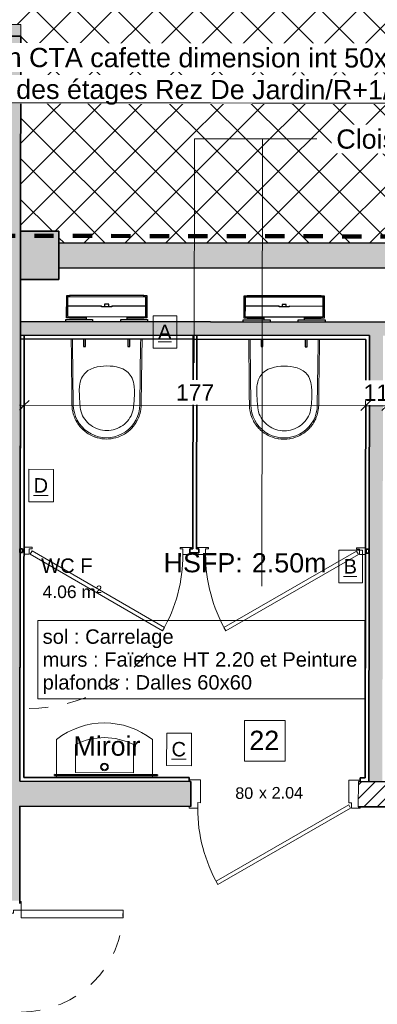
# Model space of a CAD drawing. Header units: metres. Extents: x 107 to 154, y -7 to 138.
# Tile 12 of 62: x 109.39 to 111.25, y 107.67 to 112.79. Entities that reach past the tile are written whole.
import ezdxf

# ---------------------------------------------------------------- set-up
doc = ezdxf.new("R2010")
doc.units = ezdxf.units.M
for name, pattern in [('Caché', [0.003, 0.002, -0.001]), ('Centre', [0.0125, 0.0025, -0.001875, 0.00625, -0.001875]), ('Tiret', [0.0025, 0.00125, -0.00125])]:
    doc.linetypes.add(name, pattern=pattern)
for name, color, linetype, lineweight in [('A-ANNO-DIMS', 7, 'Continuous', 20), ('A-ANNO-DIMS-50', 7, 'Continuous', 20), ('A-AREA-IDEN', 7, 'Continuous', 20), ('A-DETL-GENF', 7, 'Continuous', 18), ('A-DETL-HDLN', 7, 'Caché', 18), ('A-DETL-THIN', 7, 'Continuous', 18), ('A-DOOR', 7, 'Continuous', 18), ('A-DOOR-IDEN', 7, 'Continuous', 20), ('A-FLOR-HRAL', 7, 'Continuous', 18), ('A-WALL', 7, 'Continuous', 18), ('G-ANNO-TEXT', 7, 'Continuous', 20), ('G-IMPT', 7, 'Continuous', 18), ('I-WALL', 7, 'Continuous', 18), ('P-SANR-FIXT', 7, 'Continuous', 18), ('S-COLS', 7, 'Continuous', 18)]:
    doc.layers.add(name, color=color, linetype=linetype, lineweight=lineweight)
doc.layers.add('A-DETL', color=7, linetype='Continuous', lineweight=18, true_color=0x00a600)
doc.layers.add('A-DOOR-FRAM', color=7, linetype='Continuous', lineweight=18, true_color=0x2a2a2a)
doc.layers.add('A-WALL-PATT', color=7, linetype='Continuous', true_color=0x2a2a2a)
doc.styles.add('Arial_11', font='arial.ttf', dxfattribs={"height": 0.0012})
doc.styles.add('Arial_3', font='arial.ttf', dxfattribs={"height": 0.065})
doc.styles.add('Arial_4', font='arial.ttf', dxfattribs={"height": 0.075})
doc.styles.add('Arial_5', font='arial.ttf', dxfattribs={"height": 0.085})
doc.styles.add('Arial_6', font='arial.ttf', dxfattribs={"height": 0.1})
doc.styles.add('Arial_9', font='arial.ttf', dxfattribs={"height": 0.06})
doc.styles.add('Arial_B', font='arial.ttf', dxfattribs={"height": 0.1})
doc.dimstyles.new('GRZRIG_Cotes_linéaires_-Arial_1_7_op', dxfattribs={"dimscale": 0.3048, "dimtxt": 0.086722, "dimasz": 0.164042, "dimexe": 0.082021, "dimexo": 0.0625, "dimgap": 8.2021e-05, "dimtad": 1, "dimdec": 0, "dimlfac": 100, "dimzin": 0, "dimdsep": 46, "dimtxsty": 'Arial_5', "dimblk1": 'OBLIQUE', "dimblk2": 'OBLIQUE', "dimsah": 1, "dimcen": 0.09, "dimdle": 0.082021, "dimazin": 0, "dimtfac": 1, "dimtdec": 4, "dimtix": 1, "dimtmove": 0, "dimatfit": 3, "dimfxl": 0.164042, "dimfxlon": 1, "dimtvp": 1, "dimtfill": 1, "dimtolj": 1, "dimtzin": 0, "dimarcsym": 2})

# ---------------------------------------------------------------- blocks, each defined once
blk = doc.blocks.new('ART-Béton-Poteau rectangulaire - 20X25-3251002-DCE-R-1 Proj 50')
at = {"layer": 'S-COLS', "true_color": 0x2a2a2a}
blk.add_hatch(color=250, dxfattribs=at).paths.add_polyline_path([(0.1, -0.125), (0.1, 0.125), (-0.1, 0.125), (-0.1, -0.125)])
at = {"layer": 'S-COLS', "lineweight": 35}
for p, q in [((0.1, 0.125), (-0.1, 0.125)), ((-0.1, 0.125), (-0.1, -0.125)), ((0.1, -0.125), (0.1, 0.125)), ((-0.1, -0.125), (0.1, -0.125))]:
    blk.add_line(p, q, dxfattribs=at)
blk = doc.blocks.new('Type de main courante - Main courante_Interne_-V12-DCE-R-1 Proj 50')
at = {"layer": 'A-FLOR-HRAL'}
for p, q in [((157.9475, 5.6961), (157.9267, 5.6744)), ((157.9475, 5.6961), (159.5514, 4.163)), ((157.9267, 5.6744), (159.5408, 4.1316)), ((159.5408, 4.1316), (159.5514, 4.163))]:
    blk.add_line(p, q, dxfattribs=at)
blk = doc.blocks.new('OMD_Porte 2V tunnel - 140x204-V6-DCE-R-1 Proj 50')
at = {"layer": 'A-DOOR', "true_color": 0x2a2a2a}
h = blk.add_hatch(color=250, dxfattribs=at)
h.paths.add_polyline_path([(0.725, 0.065), (0.665, 0.0649), (0.6651, -0.005), (0.68, -0.005), (0.68, -0.035), (0.725, -0.035), (0.725, 0.0614)])
h.paths.add_polyline_path([(-0.765, 0.065), (-0.825, 0.065), (-0.8249, -0.035), (-0.78, -0.0349), (-0.78, -0.005), (-0.765, -0.005)])
at = {"layer": 'A-DOOR'}
for p, q in [((-0.765, 0.065), (-0.825, 0.065)), ((-0.765, -0.005), (-0.765, 0.065)), ((0.725, 0.065), (0.665, 0.065)), ((0.665, 0.065), (0.665, -0.005)), ((-0.825, -0.035), (-0.78, -0.035)), ((-0.78, -0.035), (-0.78, -0.005)), ((-0.78, -0.005), (-0.765, -0.005)), ((-0.78, -0.965), (-0.78, -0.035)), ((-0.78, -0.035), (-0.75, -0.035)), ((-0.75, -0.035), (-0.75, -0.965)), ((0.65, -0.565), (0.65, -0.035)), ((0.65, -0.035), (0.68, -0.035)), ((0.665, -0.005), (0.68, -0.005)), ((0.68, -0.005), (0.68, -0.035)), ((0.68, -0.035), (0.68, -0.565)), ((0.68, -0.035), (0.725, -0.035)), ((0.68, -0.565), (0.65, -0.565)), ((-0.75, -0.965), (-0.78, -0.965))]:
    blk.add_line(p, q, dxfattribs=at)
at = {"layer": 'A-DOOR', "linetype": 'Tiret'}
for centre, radius, start, end in [((-0.78, -0.035), 0.93, 270, 0), ((0.68, -0.035), 0.53, 180, 270)]:
    blk.add_arc(centre, radius, start, end, dxfattribs=at)
blk = doc.blocks.new('Grz_porte 1V recouvrement 30_ - 80x204-V35-DCE-R-1 Proj 50')
at = {"layer": 'A-DOOR'}
for p, q in [((-0.3041, -0.4535), (0.385, -0.0557)), ((0.395, -0.073), (-0.2941, -0.4708)), ((0.395, -0.073), (0.385, -0.0557)), ((-0.2941, -0.4708), (-0.3041, -0.4535))]:
    blk.add_line(p, q, dxfattribs=at)
blk.add_arc((0.4, -0.073), 0.8, 180, 209.821, dxfattribs=at)
at = {"layer": 'A-DOOR-FRAM', "color": 7}
for p, q in [((-0.385, 0.073), (-0.445, 0.073)), ((-0.385, -0.045), (-0.385, 0.073)), ((0.445, 0.073), (0.385, 0.073)), ((0.385, 0.073), (0.385, -0.045)), ((-0.4, -0.073), (-0.4, -0.045)), ((-0.4, -0.045), (-0.385, -0.045)), ((0.385, -0.045), (0.4, -0.045)), ((0.4, -0.045), (0.4, -0.073)), ((-0.445, -0.065), (-0.445, -0.073)), ((-0.445, -0.073), (-0.4, -0.073)), ((0.4, -0.073), (0.445, -0.073)), ((0.445, -0.073), (0.445, -0.065))]:
    blk.add_line(p, q, dxfattribs=at)
blk = doc.blocks.new('Grz_porte 1V recouvrement 30_ - 80x204-3371198-DCE-R-1 Proj 50')
at = {"layer": 'A-DOOR'}
for p, q in [((-0.3041, -0.3985), (0.385, -0.0007)), ((0.395, -0.018), (-0.2941, -0.4158)), ((0.395, -0.018), (0.385, -0.0007)), ((-0.2941, -0.4158), (-0.3041, -0.3985))]:
    blk.add_line(p, q, dxfattribs=at)
blk.add_arc((0.4, -0.018), 0.8, 180, 209.821, dxfattribs=at)
at = {"layer": 'A-DOOR-FRAM', "color": 7}
for p, q in [((-0.385, 0.018), (-0.445, 0.018)), ((-0.445, 0.018), (-0.445, 0.01)), ((-0.4, -0.018), (-0.4, 0.01)), ((-0.4, 0.01), (-0.385, 0.01)), ((-0.385, 0.01), (-0.385, 0.018)), ((0.4306, 0.018), (0.385, 0.018)), ((0.385, 0.018), (0.385, 0.01)), ((0.385, 0.01), (0.4, 0.01)), ((0.4, 0.01), (0.4, -0.018)), ((-0.445, -0.01), (-0.445, -0.018)), ((-0.445, -0.018), (-0.4, -0.018)), ((0.4, -0.018), (0.4306, -0.018))]:
    blk.add_line(p, q, dxfattribs=at)
blk = doc.blocks.new('Grz_porte 1V recouvrement 30_ - 80x204-V36-DCE-R-1 Proj 50')
at = {"layer": 'A-DOOR'}
for p, q in [((-0.2941, 0.4158), (-0.3041, 0.3985)), ((0.395, 0.018), (-0.2941, 0.4158)), ((-0.3041, 0.3985), (0.385, 0.0007)), ((0.395, 0.018), (0.385, 0.0007))]:
    blk.add_line(p, q, dxfattribs=at)
blk.add_arc((0.4, 0.018), 0.8, 150.179, 180, dxfattribs=at)
at = {"layer": 'A-DOOR-FRAM', "color": 7}
for p, q in [((-0.445, 0.018), (-0.4, 0.018)), ((-0.445, 0.01), (-0.445, 0.018)), ((-0.4, 0.018), (-0.4, -0.01)), ((0.4, 0.018), (0.4266, 0.018)), ((0.4, -0.01), (0.4, 0.018)), ((-0.445, -0.018), (-0.445, -0.01)), ((-0.385, -0.018), (-0.445, -0.018)), ((-0.4, -0.01), (-0.385, -0.01)), ((-0.385, -0.01), (-0.385, -0.018)), ((0.385, -0.01), (0.4, -0.01)), ((0.385, -0.018), (0.385, -0.01)), ((0.4266, -0.018), (0.385, -0.018))]:
    blk.add_line(p, q, dxfattribs=at)
blk = doc.blocks.new('Tierce _R_ - 1_43m x 2_04m-3779965-DCE-R-1 Proj 50')
at = {"layer": 'A-DOOR'}
for p, q in [((-0.715, -0.073), (-0.675, -0.073)), ((-0.715, -0.973), (-0.715, -0.073)), ((-0.675, -0.073), (-0.675, -0.973)), ((0.715, -0.073), (0.675, -0.073)), ((0.675, -0.073), (0.675, -0.603)), ((0.715, -0.603), (0.715, -0.073)), ((0.675, -0.603), (0.715, -0.603)), ((-0.675, -0.973), (-0.715, -0.973))]:
    blk.add_line(p, q, dxfattribs=at)
at = {"layer": 'A-DOOR', "linetype": 'Tiret'}
for centre, radius, start, end in [((-0.715, -0.073), 0.9, 270, 0), ((0.715, -0.073), 0.53, 180, 270)]:
    blk.add_arc(centre, radius, start, end, dxfattribs=at)
at = {"layer": 'A-DOOR-FRAM', "color": 7}
for p, q in [((-0.7, 0.073), (-0.76, 0.073)), ((-0.76, 0.073), (-0.76, 0.065)), ((-0.7, -0.033), (-0.7, 0.073)), ((0.76, 0.073), (0.7, 0.073)), ((0.7, 0.073), (0.7, -0.033)), ((0.76, 0.065), (0.76, 0.073)), ((-0.715, -0.073), (-0.715, -0.033)), ((-0.715, -0.033), (-0.7, -0.033)), ((0.7, -0.033), (0.715, -0.033)), ((0.715, -0.033), (0.715, -0.073)), ((-0.76, -0.065), (-0.76, -0.073)), ((-0.76, -0.073), (-0.715, -0.073)), ((0.715, -0.073), (0.76, -0.073)), ((0.76, -0.073), (0.76, -0.065))]:
    blk.add_line(p, q, dxfattribs=at)
blk = doc.blocks.new('400_74_Geberit_duofix_H112_sigma_12cm_adjustable_8cm - 400_74_Geberit_Duofix_H112_Sigma_12_cm_adjustable_8_cm-4062336-DCE-R-1 Proj 50')
at = {"layer": 'P-SANR-FIXT', "lineweight": 25}
for p, q in [((-0.208, 0.1645), (-0.1975, 0.1645)), ((-0.208, 0.0485), (-0.208, 0.1645)), ((-0.2018, 0.1115), (-0.2018, 0.1585)), ((-0.2018, 0.1585), (0.2018, 0.1585)), ((-0.1975, 0.1645), (-0.1925, 0.1645)), ((-0.1925, 0.1645), (-0.1925, 0.1585)), ((-0.1892, 0.1645), (-0.1925, 0.1645)), ((-0.1492, 0.1645), (-0.1892, 0.1645)), ((0.1492, 0.1645), (-0.1492, 0.1645)), ((0.1892, 0.1645), (0.1492, 0.1645)), ((0.1925, 0.1645), (0.1892, 0.1645)), ((0.1925, 0.1585), (0.1925, 0.1645)), ((0.1925, 0.1645), (0.1975, 0.1645)), ((0.1975, 0.1645), (0.208, 0.1645)), ((0.2018, 0.1585), (0.2018, 0.1115)), ((0.208, 0.1645), (0.208, 0.0485)), ((-0.2018, 0.0545), (-0.2018, 0.1115)), ((-0.2018, 0.1115), (-0.0265, 0.1115)), ((-0.0265, 0.1065), (-0.0265, 0.1115)), ((0.0265, 0.1065), (-0.0265, 0.1065)), ((-0.0105, 0.119), (-0.0105, 0.1065)), ((0.0105, 0.119), (-0.0105, 0.119)), ((0.0105, 0.1065), (0.0105, 0.119)), ((0.0265, 0.1115), (0.2018, 0.1115)), ((0.0265, 0.1115), (0.0265, 0.1065)), ((0.2018, 0.1115), (0.2018, 0.0545)), ((-0.2018, 0.0545), (0.2018, 0.0545)), ((-0.1925, 0.0545), (-0.1925, 0.0485)), ((-0.106, 0.0545), (-0.106, 0.04)), ((0.106, 0.04), (0.106, 0.0545)), ((0.1925, 0.0485), (0.1925, 0.0545)), ((-0.2125, 0.0285), (-0.2125, 0.04)), ((-0.2125, 0.04), (-0.0735, 0.04)), ((-0.1975, 0.0485), (-0.208, 0.0485)), ((-0.1925, 0.0485), (-0.1975, 0.0485)), ((-0.1925, 0.0485), (-0.1892, 0.0485)), ((-0.1892, 0.0485), (-0.1492, 0.0485)), ((-0.1492, 0.0485), (-0.106, 0.0485)), ((-0.12, 0.0465), (-0.12, 0.0485)), ((-0.106, 0.0465), (-0.12, 0.0465)), ((-0.0735, 0.04), (-0.0735, 0.0285)), ((0.0735, 0.04), (0.2125, 0.04)), ((0.0735, 0.0285), (0.0735, 0.04)), ((0.106, 0.0485), (0.1492, 0.0485)), ((0.1492, 0.0485), (0.1892, 0.0485)), ((0.1892, 0.0485), (0.1925, 0.0485)), ((0.1975, 0.0485), (0.1925, 0.0485)), ((0.208, 0.0485), (0.1975, 0.0485)), ((0.2125, 0.04), (0.2125, 0.0284)), ((-0.12, -0.0615), (-0.12, -0.1)), ((-0.12, -0.1), (-0.11, -0.1)), ((-0.11, -0.1), (-0.11, -0.0615)), ((0.11, -0.0616), (0.11, -0.1)), ((0.11, -0.1), (0.12, -0.1)), ((0.12, -0.1), (0.12, -0.0615))]:
    blk.add_line(p, q, dxfattribs=at)
blk = doc.blocks.new('Sanitary_Toilets_DURAVIT_257609-Wall-mounted-toilet - Default-V50-DCE-R-1 Proj 50')
at = {"layer": 'G-IMPT', "flags": 128}
for points in [[(-0.184, 0.2504), (-0.1839, 0.2461), (-0.1838, 0.2408), (-0.1838, 0.2356), (-0.1837, 0.2303), (-0.1837, 0.225), (-0.1832, 0.1862), (-0.1827, 0.1474), (-0.1823, 0.1086), (-0.1818, 0.0698), (-0.1814, 0.031), (-0.1809, -0.0077), (-0.1805, -0.0465), (-0.18, -0.0861), (-0.18, -0.0869), (-0.18, -0.0877), (-0.18, -0.0885), (-0.18, -0.0893), (-0.1799, -0.0901), (-0.1799, -0.0909), (-0.1799, -0.0917), (-0.1799, -0.0917), (-0.1794, -0.1039), (-0.1789, -0.1092), (-0.178, -0.116), (-0.1761, -0.1265), (-0.1758, -0.128), (-0.1728, -0.1399), (-0.1717, -0.1435), (-0.169, -0.1515), (-0.1657, -0.16), (-0.1645, -0.1628), (-0.1591, -0.1738), (-0.1581, -0.1758), (-0.1531, -0.1844), (-0.1489, -0.1908), (-0.1463, -0.1945), (-0.1389, -0.2042), (-0.1384, -0.2048), (-0.1308, -0.2134), (-0.1265, -0.2177), (-0.1221, -0.222), (-0.1129, -0.2299), (-0.1118, -0.2308), (-0.1031, -0.2373), (-0.0958, -0.2421), (-0.0929, -0.2439), (-0.0822, -0.2499), (-0.0786, -0.2517), (-0.0712, -0.2551), (-0.0605, -0.2593), (-0.0598, -0.2595), (-0.0482, -0.2632), (-0.0458, -0.2638), (-0.0363, -0.2661), (-0.0307, -0.2671), (-0.0243, -0.2681), (-0.0154, -0.2691), (-0.0121, -0.2694), (-0.0077, -0.2696), (0.0001, -0.2698), (0.0078, -0.2696), (0.0123, -0.2694), (0.0155, -0.2691), (0.0244, -0.2681), (0.0308, -0.2671), (0.0364, -0.2661), (0.0459, -0.2638), (0.0483, -0.2632), (0.0599, -0.2595), (0.0606, -0.2593), (0.0713, -0.2551), (0.0787, -0.2517), (0.0824, -0.2499), (0.093, -0.2439), (0.0959, -0.2421), (0.1033, -0.2373), (0.112, -0.2308), (0.113, -0.2299), (0.1223, -0.222), (0.1267, -0.2177), (0.1309, -0.2134), (0.1385, -0.2048), (0.139, -0.2042), (0.1464, -0.1945), (0.1491, -0.1908), (0.1532, -0.1844), (0.1582, -0.1758), (0.1593, -0.1738), (0.1646, -0.1628), (0.1658, -0.16), (0.1692, -0.1515), (0.1718, -0.1435), (0.173, -0.1399), (0.1759, -0.128), (0.1763, -0.1265), (0.1781, -0.116), (0.179, -0.1092), (0.1795, -0.1039), (0.1801, -0.0917), (0.1801, -0.0917), (0.1801, -0.0909), (0.1801, -0.0901), (0.1801, -0.0893), (0.1801, -0.0885), (0.1801, -0.0877), (0.1801, -0.0869), (0.1806, -0.0465), (0.181, -0.0077), (0.1815, 0.031), (0.182, 0.0698), (0.1824, 0.1086), (0.1829, 0.1474), (0.1833, 0.1862), (0.1838, 0.225), (0.1838, 0.2303), (0.1839, 0.2356), (0.184, 0.2408), (0.184, 0.2461), (0.1841, 0.2503)], [(-0.177, 0.2504), (-0.1769, 0.2462), (-0.1767, 0.2287), (-0.1767, 0.2251), (-0.1729, -0.0916), (-0.1715, -0.1123), (-0.1675, -0.1327), (-0.1612, -0.1524), (-0.1525, -0.1713), (-0.1417, -0.189), (-0.1288, -0.2052), (-0.114, -0.2198), (-0.0976, -0.2326), (-0.0798, -0.2432), (-0.0609, -0.2517), (-0.0411, -0.2578), (-0.0207, -0.2615), (0.0001, -0.2628), (0.0208, -0.2615), (0.0412, -0.2578), (0.061, -0.2517), (0.08, -0.2432), (0.0978, -0.2326), (0.1141, -0.2198), (0.1289, -0.2052), (0.1418, -0.189), (0.1527, -0.1713), (0.1613, -0.1524), (0.1677, -0.1327), (0.1716, -0.1123), (0.1731, -0.0916), (0.1768, 0.2251), (0.1768, 0.2287), (0.1771, 0.2462), (0.1771, 0.2503)]]:
    blk.add_lwpolyline(points, dxfattribs=at)
blk.add_lwpolyline([(-0.14, -0.062), (-0.1414, -0.0398), (-0.1419, -0.0177), (-0.1408, 0.0045), (-0.1393, 0.0155), (-0.137, 0.0263), (-0.1339, 0.037), (-0.1297, 0.0472), (-0.1256, 0.055), (-0.1209, 0.0624), (-0.1157, 0.0689), (-0.1099, 0.075), (-0.1036, 0.0805), (-0.0968, 0.0856), (-0.082, 0.0942), (-0.0662, 0.1007), (-0.0499, 0.1053), (-0.0331, 0.1081), (-0.0162, 0.1096), (0.0009, 0.11), (0.0179, 0.1097), (0.0348, 0.1084), (0.0515, 0.1057), (0.0679, 0.1013), (0.0839, 0.0948), (0.0989, 0.0862), (0.1058, 0.0812), (0.1123, 0.0756), (0.1181, 0.0696), (0.1233, 0.0631), (0.1283, 0.0553), (0.1325, 0.047), (0.1365, 0.0367), (0.1395, 0.026), (0.1416, 0.0151), (0.143, 0.0041), (0.1445, -0.018), (0.1445, -0.0402), (0.1437, -0.0623), (0.1431, -0.0734), (0.1423, -0.0845), (0.1399, -0.1065), (0.1379, -0.1174), (0.1352, -0.1282), (0.1316, -0.1387), (0.1271, -0.1488), (0.1218, -0.1585), (0.1156, -0.1677), (0.1088, -0.1764), (0.1012, -0.1846), (0.0931, -0.1921), (0.0844, -0.1989), (0.0751, -0.2051), (0.0654, -0.2105), (0.0554, -0.2151), (0.045, -0.2189), (0.0343, -0.2219), (0.0234, -0.2241), (0.0124, -0.2254), (0.0013, -0.2258), (-0.0097, -0.2254), (-0.0208, -0.2241), (-0.0316, -0.2219), (-0.0423, -0.2189), (-0.0527, -0.215), (-0.0627, -0.2103), (-0.0724, -0.2049), (-0.0816, -0.1987), (-0.0903, -0.1918), (-0.0984, -0.1843), (-0.106, -0.1762), (-0.1129, -0.1675), (-0.1191, -0.1583), (-0.1245, -0.1486), (-0.1289, -0.1385), (-0.1324, -0.1279), (-0.1349, -0.1171), (-0.1366, -0.1062), (-0.1386, -0.0841), (-0.1393, -0.073)], close=True, dxfattribs=at)
blk = doc.blocks.new('OMD_lavemains - Type 1-5445251-DCE-R-1 Proj 50')
at = {"layer": 'P-SANR-FIXT'}
for p, q in [((-0.1251, 0.2071), (-0.1251, 0.025)), ((0.3751, 0.025), (0.3751, 0.2071)), ((-0.0251, 0.1812), (-0.0251, 0.0351)), ((0.2751, 0.0351), (0.2751, 0.1812)), ((-0.1251, 0.02), (-0.1251, 0.01)), ((-0.0251, 0.0351), (0.2751, 0.0351)), ((0.3751, 0.01), (0.3751, 0.02))]:
    blk.add_line(p, q, dxfattribs=at)
for radius in [0.02, 0.015]:
    blk.add_circle((0.125, 0.0651), radius, dxfattribs=at)
for centre, radius, start, end in [((0.125, -0.1113), 0.4048, 51.8545, 128.1457), ((0.125, -0.1114), 0.3288, 62.8518, 117.1485)]:
    blk.add_arc(centre, radius, start, end, dxfattribs=at)
blk = doc.blocks.new('OMD_Etiquette porte Pleine - dim vantail _ numéro-2609753-DCE-R-1 Proj 50')
at = {"layer": 'A-DOOR-IDEN', "insert": (0.00433, 0.00075), "char_height": 0.0012, "width": 0.000962, "attachment_point": 1, "style": 'Arial_11'}
blk.add_mtext('x', dxfattribs=at)
blk = doc.blocks.new('DIMBLOCK16-DCE-R-1 Proj 50')
at = {"layer": 'A-ANNO-DIMS-50'}
for p, q in [((111.1872, 110.7876), (111.1872, 110.8126)), ((111.1872, 110.7876), (111.2122, 110.8125)), ((111.2972, 110.7874), (111.3222, 110.8124)), ((111.2972, 110.7874), (111.2972, 110.8124)), ((111.1872, 110.7876), (111.1622, 110.7626)), ((111.1872, 110.7876), (111.1871, 110.7376)), ((111.2972, 110.7874), (111.1872, 110.7876)), ((111.2972, 110.7874), (111.2722, 110.7624)), ((111.2972, 110.7874), (111.2971, 110.7374))]:
    blk.add_line(p, q, dxfattribs=at)
at = {"layer": 'A-ANNO-DIMS-50', "color": 0, "insert": (111.177, 110.898), "char_height": 0.085, "width": 0.1569, "attachment_point": 1, "rotation": 359.9159, "line_spacing_factor": 0.941778, "style": 'Arial_5', "bg_fill": 3, "box_fill_scale": 1.25, "bg_fill_color": 256, "bg_fill_true_color": 13158600, "bg_fill_transparency": 0}
blk.add_mtext('11', dxfattribs=at)
blk = doc.blocks.new('_Oblique')
at = {"color": 0, "linetype": 'ByBlock', "lineweight": -2}
blk.add_line((-0.5, -0.5), (0.5, 0.5), dxfattribs=at)
blk = doc.blocks.new('DIMBLOCK17-DCE-R-1 Proj 50')
at = {"layer": 'A-ANNO-DIMS-50'}
for p, q in [((109.4125, 110.7902), (109.4126, 110.8152)), ((109.4125, 110.7902), (109.4376, 110.8151)), ((111.1872, 110.7876), (111.1872, 110.8126)), ((111.1872, 110.7876), (111.2122, 110.8125)), ((111.1872, 110.7876), (109.3875, 110.7902)), ((109.4125, 110.7902), (109.3875, 110.7652)), ((109.4125, 110.7902), (109.4124, 110.7402)), ((111.1872, 110.7876), (111.1622, 110.7626)), ((111.1872, 110.7876), (111.1871, 110.7376))]:
    blk.add_line(p, q, dxfattribs=at)
at = {"layer": 'A-ANNO-DIMS-50', "color": 0, "insert": (110.202, 110.8994), "char_height": 0.085, "width": 0.23535, "attachment_point": 1, "rotation": 359.9159, "line_spacing_factor": 0.941778, "style": 'Arial_5', "bg_fill": 3, "box_fill_scale": 1.25, "bg_fill_color": 256, "bg_fill_true_color": 13158600, "bg_fill_transparency": 0}
blk.add_mtext('177', dxfattribs=at)

msp = doc.modelspace()

# ---------------------------------------------------------------- hatches: boundary and pattern name
at = {"layer": 'A-DETL-GENF', "true_color": 0x808080}
h = msp.add_hatch(dxfattribs=at)
h.set_pattern_fill('FP_14', color=8, style=0, pattern_type=2)
h.set_pattern_definition([(45, (0, 0), (-0.10606602, 0.10606602), []), (135, (0, 0), (-0.10606602, -0.10606602), [])])
h.paths.add_polyline_path([(139.4207, 102.5827), (139.4207, 105.8676), (136.4537, 105.8713), (136.4515, 105.0462), (136.2515, 105.0462), (136.2514, 104.9867), (136.1814, 104.9869), (136.1814, 105.0019), (136.1514, 105.0019), (136.1537, 106.0017), (136.1507, 106.0017), (136.1507, 106.0467), (136.1807, 106.0467), (136.1807, 106.0616), (136.2507, 106.0616), (136.2507, 106.0016), (139.4207, 105.9978), (139.4207, 107.2476), (137.6577, 107.2498), (137.6579, 107.4198), (139.4207, 107.4176), (139.4207, 108.6676), (138.0495, 108.6693), (136.7325, 107.501), (136.2525, 107.5016), (136.2525, 107.4916), (136.1825, 107.4916), (136.1825, 107.5066), (136.1525, 107.5067), (136.1526, 107.6017), (136.6952, 107.6016), (138.0453, 108.7993), (139.4207, 108.7977), (139.4207, 111.4677), (138.9479, 111.4682), (138.948, 111.5682), (139.4207, 111.5677), (139.4207, 114.6781), (145.2207, 114.6781), (145.2207, 117.0755), (144.2998, 117.0766), (144.2986, 116.0516), (144.7485, 116.0511), (144.7477, 115.3436), (144.7177, 115.3436), (144.7176, 115.3286), (144.6476, 115.3287), (144.6484, 115.9512), (144.1984, 115.9518), (144.2013, 118.2768), (144.6513, 118.2768), (144.6521, 118.8987), (144.7221, 118.8986), (144.7221, 118.8836), (144.7521, 118.8836), (144.7512, 118.1761), (144.3012, 118.1762), (144.2999, 117.1766), (145.2207, 117.1755), (145.2207, 119.8755), (144.8033, 119.876), (144.8032, 119.776), (144.7532, 119.776), (144.7531, 119.7286), (144.7231, 119.7286), (144.7231, 119.7136), (144.6531, 119.7137), (144.6531, 119.7762), (144.6032, 119.7763), (144.6035, 120.0763), (144.6535, 120.0763), (144.6536, 120.1387), (144.7236, 120.1386), (144.7236, 120.1236), (144.7536, 120.1236), (144.7535, 120.0761), (144.8035, 120.076), (144.8035, 119.976), (145.2207, 119.976), (145.2207, 122.6755), (144.3067, 122.6766), (144.3055, 121.6766), (144.7555, 121.6761), (144.7546, 120.9686), (144.7246, 120.9686), (144.7246, 120.9536), (144.6546, 120.9537), (144.6554, 121.5762), (144.2054, 121.5768), (144.2082, 123.8768), (144.6582, 123.8768), (144.6589, 124.4687), (144.7289, 124.4686), (144.7289, 124.4536), (144.7589, 124.4536), (144.7581, 123.7761), (144.3081, 123.7762), (144.3068, 122.7766), (145.2207, 122.7755), (145.2207, 125.5755), (144.8103, 125.576), (144.8101, 125.376), (144.7601, 125.376), (144.76, 125.2986), (144.73, 125.2986), (144.7299, 125.2836), (144.6599, 125.2837), (144.66, 125.3762), (144.4801, 125.3764), (144.4836, 128.2614), (144.0236, 128.262), (144.0237, 128.332), (144.0387, 128.332), (144.0387, 128.362), (144.0837, 128.362), (144.0838, 128.3919), (144.4838, 128.3919), (144.4872, 131.2114), (144.5172, 131.2114), (144.5173, 131.2564), (144.5473, 131.2564), (144.5473, 131.2713), (144.6173, 131.2713), (144.6173, 131.2263), (144.8173, 131.226), (144.817, 131.026), (144.617, 131.0263), (144.6104, 125.6763), (145.2207, 125.676), (145.2207, 134.4405), (145.0012, 134.4407), (145.0016, 134.4309), (145.0112, 134.4308), (145.0111, 134.4258), (144.9711, 134.4258), (144.9711, 134.3859), (145.0111, 134.3858), (145.0111, 134.3808), (144.9511, 134.3809), (144.9511, 134.4309), (144.6212, 134.4309), (144.6191, 132.7013), (144.5491, 132.7013), (144.5491, 132.7163), (144.5191, 132.7164), (144.5191, 132.7614), (144.4892, 132.7614), (144.4902, 133.6088), (143.6714, 132.792), (143.6448, 132.8187), (142.6322, 131.809), (142.659, 131.7821), (142.1473, 131.2717), (142.1449, 129.3368), (142.0749, 129.3369), (142.0749, 129.3519), (142.0449, 129.3519), (142.0449, 129.3969), (142.015, 129.3968), (142.015, 129.3945), (141.8225, 129.3947), (141.8226, 129.4647), (141.8376, 129.4647), (141.8376, 129.4947), (141.8826, 129.4946), (141.8826, 129.4646), (142.0151, 129.4646), (142.017, 131.0295), (141.817, 131.0297), (141.817, 131.0584), (140.6171, 131.0613), (140.6162, 130.3662), (140.5662, 130.3663), (140.5671, 131.0615), (139.8671, 131.0632), (139.8659, 130.1446), (139.7959, 130.1447), (139.7959, 130.1597), (139.7659, 130.1597), (139.766, 130.2047), (139.796, 130.2047), (139.7971, 131.0633), (138.9971, 131.0653), (138.9951, 129.4682), (139.7951, 129.4672), (139.7951, 129.4697), (139.7651, 129.4697), (139.7651, 129.5147), (139.7951, 129.5147), (139.7952, 129.5297), (139.8652, 129.5296), (139.8651, 129.4671), (140.9476, 129.4658), (140.9476, 129.4958), (140.9926, 129.4957), (140.9926, 129.4657), (141.0076, 129.4657), (141.0075, 129.3957), (138.995, 129.3982), (138.9949, 129.2807), (138.9249, 129.2808), (138.9249, 129.2958), (138.8949, 129.2958), (138.8949, 129.3408), (138.9249, 129.3408), (138.9249, 129.3983), (138.055, 129.3993), (138.0552, 129.5318), (138.1252, 129.5318), (138.1252, 129.5168), (138.1551, 129.5167), (138.1551, 129.4717), (138.1251, 129.4717), (138.1251, 129.4693), (138.9251, 129.4683), (138.9271, 131.0655), (138.1271, 131.0674), (138.126, 130.2068), (138.156, 130.2067), (138.1559, 130.1617), (138.1259, 130.1617), (138.1259, 130.1468), (138.0559, 130.1468), (138.0571, 131.0676), (136.6427, 131.0711), (136.6381, 128.4011), (138.9238, 128.3983), (138.9238, 128.4058), (138.8938, 128.4058), (138.8938, 128.4508), (138.9238, 128.4508), (138.9239, 128.4658), (138.9939, 128.4657), (138.9938, 128.3982), (142.0138, 128.3945), (142.0139, 128.462), (142.0439, 128.462), (142.0439, 128.5069), (142.0739, 128.5069), (142.0739, 128.5219), (142.1439, 128.5218), (142.1439, 128.3943), (142.5338, 128.3938), (142.5338, 128.3638), (142.5787, 128.3638), (142.5787, 128.3338), (142.5937, 128.3338), (142.5936, 128.2638), (142.1436, 128.2643), (142.1435, 128.2043), (142.0735, 128.2044), (142.0735, 128.2194), (142.0436, 128.2194), (142.0436, 128.2644), (136.6379, 128.2711), (136.628, 122.5136), (142.0065, 122.507), (142.007, 122.8845), (142.037, 122.8845), (142.037, 122.9294), (142.067, 122.9294), (142.067, 122.9444), (142.1371, 122.9443), (142.1358, 121.9243), (142.0658, 121.9244), (142.0658, 121.9394), (142.0358, 121.9394), (142.0358, 121.9844), (142.0059, 121.9845), (142.0059, 122.407), (136.6278, 122.4136), (136.6179, 116.6561), (142.0293, 116.6494), (142.0332, 119.7794), (141.8032, 119.7797), (141.8035, 120.0797), (142.0035, 120.0795), (142.004, 120.4345), (142.034, 120.4345), (142.034, 120.4794), (142.064, 120.4794), (142.064, 120.4944), (142.134, 120.4943), (142.1292, 116.5493), (136.6178, 116.5561), (136.6123, 113.3711), (137.2503, 113.3703), (137.2481, 111.5703), (137.448, 111.5701), (137.4479, 111.4701), (136.609, 111.4711), (136.608, 110.8861), (136.5883, 110.8861), (136.5833, 108.9951), (136.5844, 108.5859), (133.9222, 108.5928), (133.9208, 107.4306), (133.9191, 107.4306), (133.9152, 105.9307), (133.919, 105.9306), (133.9188, 105.8206), (132.731, 105.8221), (132.7307, 105.1787), (132.7296, 102.7738), (132.7345, 102.7738), (132.7345, 102.5938), (132.7843, 102.5937), (132.7843, 102.5908), (133.5843, 102.5898), (133.5843, 102.5926), (133.6343, 102.5925), (133.6343, 102.5898), (134.4343, 102.5888), (134.4345, 102.7713), (134.4845, 102.7712), (134.4845, 102.5887), (134.682, 102.5885), (134.6822, 102.771), (134.7322, 102.7709), (134.7322, 102.5884), (136.1451, 102.5867), (136.1476, 103.5419), (136.1776, 103.5419), (136.1777, 103.5569), (136.2477, 103.5567), (136.2477, 103.4967), (136.4475, 103.4962), (136.4451, 102.5863), (138.3415, 102.584)])
h.paths.add_polyline_path([(114.672, 102.618), (114.6771, 106.103), (111.8034, 106.1067), (108.3438, 106.1109), (108.3438, 106.1409), (108.2988, 106.141), (108.2988, 106.171), (108.2839, 106.171), (108.2839, 106.241), (109.2073, 106.2399), (109.2152, 111.6349), (109.2631, 111.6348), (109.2644, 112.7098), (109.2944, 112.7098), (109.2945, 112.7548), (109.3245, 112.7548), (109.3245, 112.7697), (109.3945, 112.7697), (109.3932, 111.6947), (109.5932, 111.6944), (109.5932, 111.6344), (114.6931, 111.6281), (114.6964, 114.2981), (109.5964, 114.3044), (109.5963, 114.2694), (109.3963, 114.2696), (109.3963, 114.1996), (109.3263, 114.1997), (109.3263, 114.2147), (109.2963, 114.2148), (109.2963, 114.2598), (109.2663, 114.2598), (109.268, 115.6173), (109.338, 115.6172), (109.338, 115.6022), (109.368, 115.6022), (109.368, 115.5572), (109.3979, 115.5571), (109.3966, 114.4696), (109.5966, 114.4694), (109.5966, 114.4344), (111.5465, 114.432), (111.5469, 114.732), (113.3569, 114.7298), (113.3569, 114.4298), (114.6965, 114.4281), (114.7171, 131.0981), (109.6171, 131.1044), (109.617, 131.0694), (109.417, 131.0696), (109.4136, 128.2396), (109.3836, 128.2396), (109.3835, 128.1947), (109.3535, 128.1947), (109.3535, 128.1797), (109.2835, 128.1798), (109.2871, 131.1048), (106.9471, 131.1072), (106.9453, 129.6927), (106.8753, 129.6928), (106.8753, 129.7078), (106.8454, 129.7079), (106.8454, 129.7529), (106.8154, 129.7529), (106.817, 131.0728), (106.617, 131.0731), (106.6173, 131.2731), (106.7673, 131.2731), (106.7698, 133.2929), (106.6099, 133.2928), (106.6099, 128.4381), (106.8138, 128.4378), (106.8143, 128.8179), (106.8443, 128.8179), (106.8443, 128.8629), (106.8743, 128.8629), (106.8743, 128.8778), (106.9443, 128.8777), (106.9423, 127.1927), (106.8723, 127.1928), (106.8723, 127.2078), (106.8423, 127.2079), (106.8423, 127.2529), (106.8123, 127.2529), (106.8136, 128.3078), (106.6099, 128.3078), (106.6105, 125.7231), (106.8105, 125.7228), (106.8112, 126.3179), (106.8412, 126.3179), (106.8412, 126.3629), (106.8712, 126.3629), (106.8712, 126.3778), (106.9413, 126.3777), (106.9388, 124.3927), (106.8688, 124.3928), (106.8688, 124.4078), (106.8388, 124.4079), (106.8388, 124.4529), (106.8089, 124.4529), (106.8101, 125.4228), (106.6101, 125.4231), (106.6099, 125.3957), (106.6099, 122.9231), (106.807, 122.9228), (106.8077, 123.5179), (106.8377, 123.5179), (106.8378, 123.5629), (106.8678, 123.5629), (106.8678, 123.5778), (106.9378, 123.5777), (106.9365, 122.5077), (106.6099, 122.5077), (106.6099, 117.3234), (106.9301, 117.3227), (106.929, 116.4027), (106.859, 116.4028), (106.859, 116.4178), (106.829, 116.4178), (106.829, 116.4628), (106.799, 116.4629), (106.7997, 117.0232), (106.6099, 117.0232), (106.6099, 111.6981), (106.7932, 111.6979), (106.7939, 112.2729), (106.8239, 112.2729), (106.8239, 112.3179), (106.8539, 112.3179), (106.8539, 112.3328), (106.924, 112.3328), (106.9181, 107.5477), (106.8481, 107.5478), (106.8481, 107.5628), (106.8181, 107.5629), (106.8181, 107.6079), (106.7881, 107.6079), (106.7929, 111.4479), (106.6099, 111.4479), (106.6099, 106.0731), (106.7862, 106.0729), (106.787, 106.6729), (106.817, 106.6729), (106.817, 106.7179), (106.847, 106.7179), (106.847, 106.7328), (106.9171, 106.7327), (106.917, 106.2427), (107.4689, 106.242), (107.4689, 106.172), (107.4539, 106.172), (107.4538, 106.142), (107.4088, 106.142), (107.4088, 106.1121), (106.9163, 106.1127), (106.9162, 106.0179), (106.9135, 103.8302), (106.8435, 103.8303), (106.8435, 103.8453), (106.8135, 103.8453), (106.8135, 103.8903), (106.7835, 103.8904), (106.786, 105.8729), (106.6099, 105.8729), (106.6099, 102.625), (106.782, 102.6248), (106.7824, 102.9554), (106.8124, 102.9554), (106.8125, 103.0003), (106.8425, 103.0003), (106.8425, 103.0153), (106.9125, 103.0152), (106.9125, 102.6247), (113.8492, 102.6187)])
h.paths.add_polyline_path([(109.586, 105.8694), (109.386, 105.8697), (109.3864, 106.0697), (109.5862, 106.0694)])
h.paths.add_polyline_path([(138.0708, 106.0519), (138.0704, 106.0529), (138.0709, 106.0529)])
h.paths.add_polyline_path([(138.0723, 107.1919), (138.0719, 107.1929), (138.0723, 107.1929)])
h.paths.add_polyline_path([(137.198, 111.5704), (137.1981, 111.6204), (137.2081, 111.6204), (137.209, 112.3204), (137.199, 112.3204), (137.199, 112.3704), (136.6106, 112.3711), (136.6092, 111.5711), (137.0921, 111.5705)])
h.paths.add_polyline_path([(137.1991, 112.4704), (137.1992, 112.5204), (137.2092, 112.5204), (137.2101, 113.2204), (137.2001, 113.2204), (137.2001, 113.2704), (136.6121, 113.2711), (136.6107, 112.4711), (137.1491, 112.4705)])
h.paths.add_polyline_path([(113.2346, 112.8799), (110.3846, 112.8834), (110.3848, 113.0534), (112.619, 113.0507), (112.619, 113.048), (112.6304, 113.048), (112.6292, 113.0507), (113.2348, 113.0499)])
h.paths.add_polyline_path([(110.7937, 113.1028), (110.7933, 113.1039), (110.7937, 113.1039)])
h.paths.add_polyline_path([(106.925, 113.1478), (106.855, 113.1478), (106.855, 113.1628), (106.825, 113.1629), (106.825, 113.2079), (106.795, 113.2079), (106.7964, 114.3079), (106.7489, 114.3079), (106.7489, 114.3379), (106.7339, 114.3379), (106.734, 114.4079), (106.7965, 114.4079), (106.7979, 115.5279), (106.8279, 115.5279), (106.8279, 115.5728), (106.8579, 115.5728), (106.858, 115.5878), (106.928, 115.5877), (106.925, 113.1628)])
h.paths.add_polyline_path([(110.7951, 114.2428), (110.7947, 114.2439), (110.7951, 114.2439)])
h.paths.add_polyline_path([(113.3065, 114.4298), (113.3065, 114.6798), (111.5968, 114.6819), (111.5968, 114.4319), (112.9087, 114.4303)])
h.paths.add_polyline_path([(109.339, 116.4322), (109.269, 116.4323), (109.2777, 123.4973), (109.3477, 123.4972), (109.3477, 123.4822), (109.3777, 123.4822), (109.3777, 123.4372), (109.4076, 123.4371), (109.407, 122.9196), (109.607, 122.9194), (109.6066, 122.6194), (109.4066, 122.6196), (109.4001, 117.3196), (109.6001, 117.3194), (109.5997, 117.0194), (109.3997, 117.0196), (109.3991, 116.4921), (109.3691, 116.4921), (109.369, 116.4472), (109.339, 116.4472), (109.339, 116.4323)])
h.paths.add_polyline_path([(142.1381, 123.7593), (142.0681, 123.7594), (142.0681, 123.7744), (142.0381, 123.7744), (142.0381, 123.8194), (142.0081, 123.8195), (142.0101, 125.3795), (141.8101, 125.3797), (141.8104, 125.6797), (142.0104, 125.6795), (142.0117, 126.7145), (142.0417, 126.7145), (142.0418, 126.7594), (142.0718, 126.7594), (142.0718, 126.7744), (142.1418, 126.7743), (142.1381, 123.7744)])
h.paths.add_polyline_path([(109.3487, 124.3122), (109.2787, 124.3123), (109.2812, 126.3498), (109.3512, 126.3497), (109.3512, 126.3347), (109.3812, 126.3347), (109.3812, 126.2897), (109.4112, 126.2896), (109.4104, 125.7196), (109.6104, 125.7194), (109.6101, 125.4194), (109.4101, 125.4196), (109.4088, 124.3721), (109.3788, 124.3721), (109.3787, 124.3272), (109.3487, 124.3272), (109.3487, 124.3122)])
h.paths.add_polyline_path([(106.7699, 133.3629), (106.7712, 134.4663), (106.6099, 134.4662), (106.6099, 133.3631)])
at = {"layer": 'A-DETL-GENF'}
h = msp.add_hatch(dxfattribs=at)
h.set_pattern_fill('FP_12', color=256, style=0, pattern_type=2)
h.set_pattern_definition([(45, (0, 0), (-0.035355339, 0.035355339), [])])
h.paths.add_polyline_path([(112.0044, 108.7012), (112.0046, 108.8314), (111.1497, 108.8327), (111.1495, 108.7025), (111.436, 108.702)])
at = {"layer": 'A-WALL-PATT'}
h = msp.add_hatch(color=256, dxfattribs=at)
h.paths.add_polyline_path([(109.3864, 106.2397), (109.387, 106.6647), (109.257, 106.6647), (109.2564, 106.2398)])
h.paths.add_polyline_path([(109.3889, 108.2147), (109.3944, 112.7097), (109.2644, 112.7098), (109.2589, 108.2148)])
h.paths.add_polyline_path([(109.3963, 114.2596), (109.3979, 115.5571), (109.2679, 115.5571), (109.2663, 114.2598)])
h.paths.add_polyline_path([(109.3991, 116.4921), (109.4076, 123.4371), (109.2776, 123.4373), (109.2691, 116.4923), (109.2776, 116.4923)])
h.paths.add_polyline_path([(109.4088, 124.3721), (109.4112, 126.2896), (109.2812, 126.2898), (109.2788, 124.3723), (109.2812, 124.3723)])
h.paths.add_polyline_path([(109.4136, 128.2396), (109.417, 131.2346), (109.2872, 131.2346), (109.2836, 128.2398), (109.2871, 128.2398)])
msp.add_hatch(color=256, dxfattribs=at).paths.add_polyline_path([(114.7151, 111.4981), (114.7153, 111.6281), (109.5931, 111.6344), (109.5932, 111.5044), (113.8492, 111.4992)])
at = {"layer": 'A-WALL-PATT', "true_color": 0xc0c0c0}
for points in [[(114.7146, 111.1474), (114.7147, 111.2174), (109.3926, 111.2252), (109.393, 111.1552), (114.6034, 111.1475)], [(111.2743, 108.8325), (111.2782, 111.1524), (111.2083, 111.1525), (111.2043, 108.8326), (111.2083, 108.8326)]]:
    msp.add_hatch(color=9, dxfattribs=at).paths.add_polyline_path(points)
at = {"layer": 'A-WALL-PATT'}
h = msp.add_hatch(color=256, dxfattribs=at)
h.paths.add_polyline_path([(115.0826, 108.6976), (115.0826, 108.6982), (114.9645, 108.6983), (114.9645, 108.8278), (114.1093, 108.8288), (114.1092, 108.6988), (114.9645, 108.6978)])
h.paths.add_polyline_path([(110.2795, 108.7036), (110.2796, 108.8336), (109.3896, 108.8347), (109.3895, 108.7047)])
h.paths.add_polyline_path([(113.2393, 108.8299), (113.2392, 108.8299), (113.2392, 108.8299)])
h.paths.add_polyline_path([(112.0046, 108.8314), (112.0044, 108.8314), (112.0044, 108.8314)])

# ---------------------------------------------------------------- linework, layer by layer
at = {"layer": 'A-AREA-IDEN', "flags": 128}
msp.add_lwpolyline([(109.4832, 109.6706), (111.1837, 109.6706), (111.1837, 109.2631), (109.4832, 109.2631)], close=True, dxfattribs=at)
at = {"layer": 'A-DETL', "color": 1, "linetype": 'Centre', "lineweight": 100, "true_color": 0xff0000}
msp.add_line((109.2653, 111.671), (114.7341, 111.6629), dxfattribs=at)
at = {"layer": 'A-DETL', "color": 7, "lineweight": 35}
for p, q in [((112.0046, 108.8314), (111.1497, 108.8327)), ((111.1495, 108.7025), (112.0044, 108.7012))]:
    msp.add_line(p, q, dxfattribs=at)
at = {"layer": 'A-DETL-HDLN'}
msp.add_arc((109.4379, 110.0159), 0.8019, 270, 326.5585, dxfattribs=at)
at = {"layer": 'A-DETL-THIN'}
msp.add_line((111.1497, 108.8327), (111.1495, 108.7025), dxfattribs=at)
at = {"layer": 'A-DOOR-IDEN', "flags": 128}
msp.add_lwpolyline([(110.5578, 109.1516), (110.7698, 109.1516), (110.7698, 108.9396), (110.5578, 108.9396)], close=True, dxfattribs=at)
at = {"layer": 'A-WALL', "lineweight": 35}
for p, q in [((109.3944, 112.7097), (109.2644, 112.7098)), ((109.3932, 111.6947), (109.3944, 112.7097)), ((109.5931, 111.6344), (114.734, 111.6281)), ((109.5929, 111.5044), (114.7339, 111.4981)), ((109.3926, 111.2252), (109.3929, 111.4447)), ((109.3897, 108.8551), (109.3925, 111.1352)), ((109.3896, 108.8347), (109.3896, 108.8351)), ((110.2796, 108.8336), (109.3896, 108.8347)), ((110.2796, 108.8336), (110.2795, 108.7036)), ((109.3889, 108.1997), (109.3895, 108.7047)), ((109.3895, 108.7047), (110.2795, 108.7036))]:
    msp.add_line(p, q, dxfattribs=at)
at = {"layer": 'G-ANNO-TEXT'}
for p, q in [((110.2964, 111.0099), (110.2981, 112.1755)), ((110.2981, 112.1755), (110.9336, 112.1745)), ((110.6487, 109.8498), (110.6521, 112.175)), ((110.6521, 112.175), (110.9336, 112.1745))]:
    msp.add_line(p, q, dxfattribs=at)
at = {"layer": 'G-ANNO-TEXT', "flags": 128}
for points in [[(110.0835, 111.2554), (110.2065, 111.2552), (110.2063, 111.0862), (110.0833, 111.0864)], [(109.436, 110.4569), (109.5655, 110.4567), (109.5653, 110.2877), (109.4358, 110.2879)], [(111.0477, 110.0358), (111.1707, 110.0356), (111.1705, 109.8666), (111.0475, 109.8668)], [(110.1533, 109.085), (110.2828, 109.0848), (110.2825, 108.9158), (110.153, 108.916)]]:
    msp.add_lwpolyline(points, close=True, dxfattribs=at)
at = {"layer": 'I-WALL', "lineweight": 35}
for p, q in [((109.3926, 111.2252), (109.3925, 111.1352)), ((109.3926, 111.2252), (114.7335, 111.2173)), ((109.3897, 108.8551), (109.393, 111.1552)), ((109.3925, 111.1552), (111.2083, 111.1525)), ((109.413, 111.1551), (109.4097, 108.8551)), ((110.289, 110.0427), (110.2906, 111.1539)), ((110.3106, 111.1538), (110.309, 110.0427)), ((111.1877, 111.1325), (109.3925, 111.1352)), ((111.1844, 108.8525), (111.1877, 111.1325)), ((111.2043, 108.8326), (111.2083, 111.1525)), ((111.2077, 111.1525), (111.2043, 108.8326)), ((109.403, 110.044), (109.3892, 110.044)), ((109.3892, 110.024), (109.3892, 110.044)), ((109.4029, 110.024), (109.403, 110.044)), ((110.2729, 110.0227), (110.273, 110.0427)), ((110.289, 110.0427), (110.273, 110.0427)), ((110.3205, 110.0426), (110.309, 110.0427)), ((110.3204, 110.0226), (110.3205, 110.0426)), ((111.1904, 110.0214), (111.1905, 110.0414)), ((111.2042, 110.0413), (111.1905, 110.0414)), ((111.2042, 110.0213), (111.2042, 110.0413)), ((109.3892, 110.024), (109.4029, 110.024)), ((110.2729, 110.0227), (110.3204, 110.0226)), ((111.2042, 110.0213), (111.1904, 110.0214)), ((109.3897, 108.8551), (109.3896, 108.8351)), ((110.2697, 108.8538), (109.4097, 108.8551)), ((110.1056, 108.869), (109.5706, 108.8698)), ((109.5706, 108.8698), (109.5706, 108.8648)), ((109.5706, 108.8648), (110.1056, 108.864)), ((110.1056, 108.864), (110.1056, 108.869)), ((110.2696, 108.8338), (110.2697, 108.8538)), ((111.1597, 108.8525), (111.1596, 108.8327)), ((111.1844, 108.8525), (111.1597, 108.8525)), ((109.3896, 108.8351), (110.2696, 108.8338))]:
    msp.add_line(p, q, dxfattribs=at)

# ---------------------------------------------------------------- block references
at = {"layer": 'A-DOOR', "rotation": 269.9294002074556}
msp.add_blockref('OMD_Porte 2V tunnel - 140x204-V6-DCE-R-1 Proj 50', (109.3303, 113.4347), dxfattribs=at)
at = {"layer": 'A-DOOR-FRAM', "color": 7}
for name, p, rotation in [('Grz_porte 1V recouvrement 30_ - 80x204-V36-DCE-R-1 Proj 50', (109.838, 110.0333), 179.9158716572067), ('Grz_porte 1V recouvrement 30_ - 80x204-3371198-DCE-R-1 Proj 50', (110.7555, 110.032), 359.9158716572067), ('Grz_porte 1V recouvrement 30_ - 80x204-V35-DCE-R-1 Proj 50', (110.7146, 108.768), 359.9294002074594), ('Tierce _R_ - 1_43m x 2_04m-3779965-DCE-R-1 Proj 50', (109.3229, 107.4497), 89.92940020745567)]:
    msp.add_blockref(name, p, dxfattribs=dict(at, rotation=rotation))
at = {"layer": 'A-DOOR-IDEN', "xscale": 49.99999999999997, "yscale": 49.99999999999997, "zscale": 49.99999999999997}
msp.add_blockref('OMD_Etiquette porte Pleine - dim vantail _ numéro-2609753-DCE-R-1 Proj 50', (110.4162, 108.7677), dxfattribs=at)
at = {"layer": 'A-FLOR-HRAL', "rotation": 43.63743700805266}
msp.add_blockref('Type de main courante - Main courante_Interne_-V12-DCE-R-1 Proj 50', (0, 0), dxfattribs=at)
at = {"layer": 'G-IMPT', "color": 7, "true_color": 0xffffff, "rotation": 359.9294002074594}
for p in [(109.8408, 110.8842), (110.7634, 110.8828)]:
    msp.add_blockref('Sanitary_Toilets_DURAVIT_257609-Wall-mounted-toilet - Default-V50-DCE-R-1 Proj 50', p, dxfattribs=at)
at = {"layer": 'P-SANR-FIXT', "lineweight": 25, "rotation": 359.9294002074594}
for p in [(109.8411, 111.196), (110.7638, 111.1947)]:
    msp.add_blockref('400_74_Geberit_duofix_H112_sigma_12cm_adjustable_8cm - 400_74_Geberit_Duofix_H112_Sigma_12_cm_adjustable_8_cm-4062336-DCE-R-1 Proj 50', p, dxfattribs=at)
at = {"layer": 'P-SANR-FIXT', "rotation": 359.9158716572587}
msp.add_blockref('OMD_lavemains - Type 1-5445251-DCE-R-1 Proj 50', (109.7047, 108.8446), dxfattribs=at)
at = {"layer": 'S-COLS', "rotation": 359.9294002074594}
msp.add_blockref('ART-Béton-Poteau rectangulaire - 20X25-3251002-DCE-R-1 Proj 50', (109.493, 111.5695), dxfattribs=at)

# ---------------------------------------------------------------- texts
at = {"layer": 'A-AREA-IDEN', "char_height": 0.075, "attachment_point": 1, "style": 'Arial_4'}
for s, insert, width in [('WC F', (109.5003, 109.9932), 0.336709), ('sol : Carrelage', (109.5082, 109.6247), 0.817721), ('murs : Faïence HT 2.20 et Peinture', (109.5082, 109.5056), 1.996202), ('plafonds : Dalles 60x60', (109.5082, 109.3866), 1.314767)]:
    msp.add_mtext(s, dxfattribs=dict(at, insert=insert, width=width))
at = {"layer": 'A-AREA-IDEN', "color": 251, "true_color": 0x505050, "insert": (109.5082, 109.8525), "char_height": 0.065, "width": 0.368776, "attachment_point": 1, "style": 'Arial_3'}
msp.add_mtext('4.06 m²', dxfattribs=at)
at = {"layer": 'A-DOOR-IDEN', "attachment_point": 1}
for s, insert, char_height, width, style in [('22', (110.5828, 109.0976), 0.1, 0.192405, 'Arial_6'), ('80', (110.5098, 108.8031), 0.06, 0.120253, 'Arial_9'), ('2.04', (110.6991, 108.805), 0.06, 0.212447, 'Arial_9')]:
    msp.add_mtext(s, dxfattribs=dict(at, insert=insert, char_height=char_height, width=width, style=style))
at = {"layer": 'G-ANNO-TEXT', "char_height": 0.075, "attachment_point": 1, "rotation": 359.9159, "style": 'Arial_4'}
for s, insert, width in [('\\L\\LA', (110.1084, 111.2094), 0.084177), ('\\L\\LD', (109.461, 110.4109), 0.092194), ('\\L\\LB', (111.0727, 109.9899), 0.084177), ('\\L\\LC', (110.1782, 109.0391), 0.092194)]:
    msp.add_mtext(s, dxfattribs=dict(at, insert=insert, width=width))
at = {"layer": 'G-ANNO-TEXT', "lineweight": 50, "char_height": 0.1, "attachment_point": 1, "rotation": 359.9159, "style": 'Arial_6'}
for s, insert, width in [('HSFP:', (110.1373, 110.0216), 0.509072), (' 2.50m', (110.5573, 110.021), 0.529114), ('Miroir', (109.668, 109.0681), 0.428903)]:
    msp.add_mtext(s, dxfattribs=dict(at, insert=insert, width=width))

# ---------------------------------------------------------------- next in the draw order: texts
at = {"layer": 'G-ANNO-TEXT', "char_height": 0.1, "attachment_point": 1, "style": 'Arial_6', "bg_fill": 3, "box_fill_scale": 1.25, "bg_fill_color": 256, "bg_fill_true_color": 13158600, "bg_fill_transparency": 0}
for s, insert, width, rotation in [('gaine extraction CTA cafette dimension int 50x100', (108.4128, 112.6495), 3.884176, 359.9294), ('Cloisonnettes: Coloris Graphite', (111.0352, 112.2244), 2.401054, 359.9159)]:
    msp.add_mtext(s, dxfattribs=dict(at, insert=insert, width=width, rotation=rotation))

# ---------------------------------------------------------------- next in the draw order: dimensions: what is measured, and where the dimension line sits
at = {"layer": 'A-ANNO-DIMS'}
dim = msp.add_linear_dim(base=(111.1872, 110.7876), p1=(111.2971, 110.7374), p2=(111.1871, 110.7376), angle=359.9159, dimstyle='GRZRIG_Cotes_linéaires_-Arial_1_7_op', override={"dimpost": '<>', "dimfxl": 0.11}, dxfattribs=at)
dim.commit()
dim.dimension.update_dxf_attribs({"geometry": 'DIMBLOCK16-DCE-R-1 Proj 50', "text_midpoint": (111.2423, 110.8302)})

# ---------------------------------------------------------------- next in the draw order: texts
at = {"layer": 'G-ANNO-TEXT', "insert": (108.4126, 112.4842), "char_height": 0.1, "width": 5.030589, "attachment_point": 1, "rotation": 359.9294, "style": 'Arial_B', "bg_fill": 3, "box_fill_scale": 1.25, "bg_fill_color": 256, "bg_fill_true_color": 13158600, "bg_fill_transparency": 0}
msp.add_mtext("\\LSur l'ensemble des étages Rez De Jardin/R+1/R+2 et combles", dxfattribs=at)

# ---------------------------------------------------------------- next in the draw order: dimensions: what is measured, and where the dimension line sits
at = {"layer": 'A-ANNO-DIMS'}
dim = msp.add_linear_dim(base=(109.4125, 110.7902), p1=(111.1871, 110.7376), p2=(109.4124, 110.7402), angle=359.9159, dimstyle='GRZRIG_Cotes_linéaires_-Arial_1_7_op', override={"dimpost": '<>', "dimfxl": 1.774683}, dxfattribs=at)
dim.commit()
dim.dimension.update_dxf_attribs({"geometry": 'DIMBLOCK17-DCE-R-1 Proj 50', "text_midpoint": (110.2999, 110.8316)})

doc.saveas('drawing.dxf')
